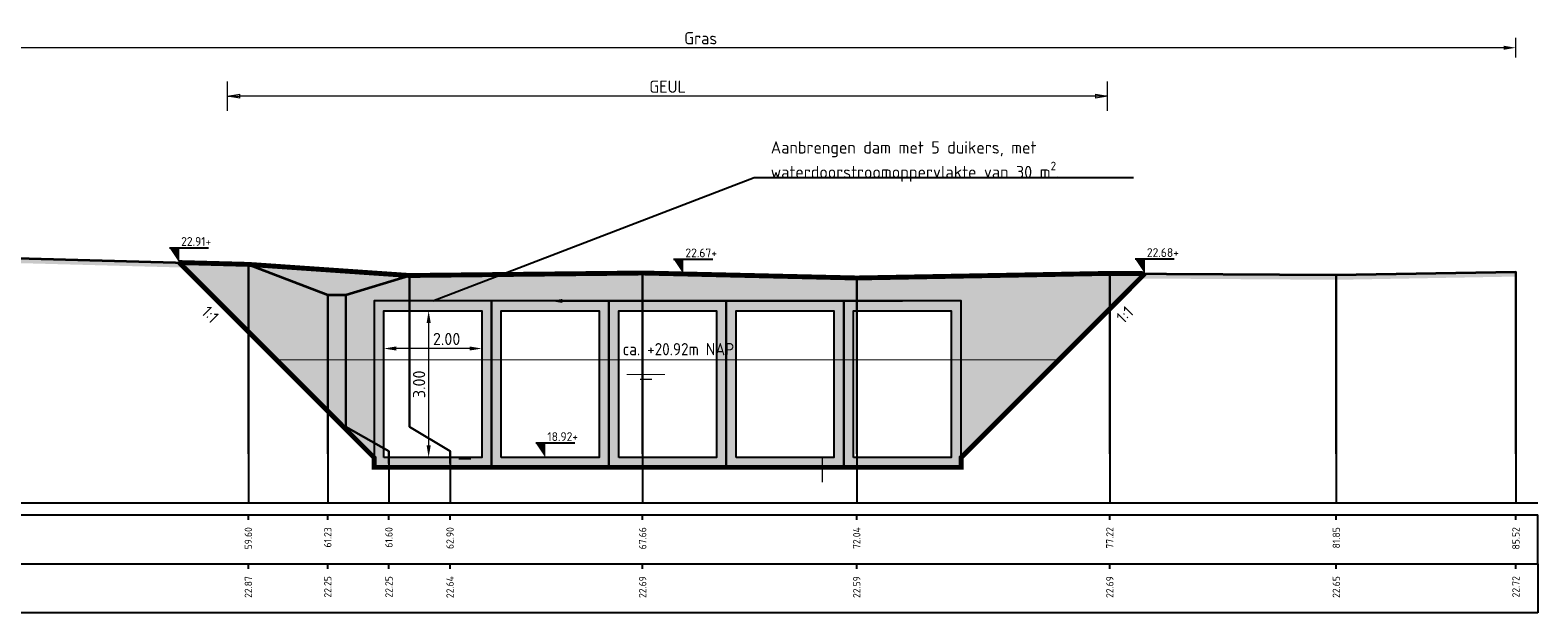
# Model space of a CAD drawing. Header units: metres. Extents: x 173015 to 189682, y 346605 to 348504.
# Tile 211 of 212: x 189652 to 189682, y 348462 to 348473. Entities that reach past the tile are written whole.
import ezdxf
from ezdxf import colors
from ezdxf.entities.mleader import LeaderData, LeaderLine
from ezdxf.enums import TextEntityAlignment as Align
from ezdxf.math import Vec2, Vec3

# ---------------------------------------------------------------- set-up
doc = ezdxf.new("R2010")
doc.units = ezdxf.units.M
doc.header["$PDMODE"] = 35
doc.header["$PDSIZE"] = 0.075
for name, color, linetype, lineweight in [('B-ME-OB-WATERLIJN-GD1', 150, 'Continuous', 25), ('N-PV-GW-GROND_GRIND-G', 7, 'Continuous', 18), ('N-WA-WH-KUNSTWERK_STUW-A', 251, 'Continuous', 25), ('N-WA-WH-KUNSTWERK_STUW-S', 154, 'Continuous', 25), ('TDNA0312_dempen', 41, 'Continuous', 30), ('X-ME-AL-PROFIEL_HUIDIG MAAIVELD-GD', 252, 'Continuous', 0), ('X-XX-AL-DETAIL1-M-B', 252, 'Continuous', 18), ('X-XX-AL-DETAIL2-M', 7, 'Continuous', 18), ('X-XX-AL-DWARSPROFIEL_PROFIELLIJN MAAIVELD-GD', 8, 'Continuous', 35), ('X-XX-AL-HULPGEOMETRIE-G', 50, 'Continuous', 25), ('X-XX-AL-PEILMAAT-SD', 7, 'Continuous', 25), ('X-XX-AL-T25', 7, 'Continuous', 25), ('X-XX-AL-VERWIJZING-T25-100', 7, 'Continuous', 25), ('X01-XX-AL-M', 7, 'Continuous', 18)]:
    doc.layers.add(name, color=color, linetype=linetype, lineweight=lineweight)
for name, color, linetype in [('TDNT----_profiel_txt', 10, 'Continuous'), ('X-ME-AL-PROFIELRASTER-S', 7, 'Continuous'), ('XDNL----_dijkcontour', 10, 'Continuous')]:
    doc.layers.add(name, color=color, linetype=linetype)
doc.styles.add('ENV-P', font='ISOCP.SHX')
doc.styles.add('NLCS-ISO', font='NLCS-ISO.ttf', dxfattribs={"height": 1.8})
doc.styles.add('NLCS-ISO-ANNOTATIVE-T18', font='NLCS-ISO.ttf', dxfattribs={"height": 1.8})
doc.styles.add('NLCS-ISO-M100-T25', font='NLCS-ISO.ttf', dxfattribs={"height": 0.25})
doc.dimstyles.new('NLCS-M100-T25-PIJL_L2_H1', dxfattribs={"dimscale": 0.1, "dimtxt": 2.5, "dimasz": 2.5, "dimexe": 2, "dimexo": 2, "dimgap": 0.7, "dimtad": 1, "dimzin": 0, "dimdsep": 46, "dimtxsty": 'NLCS-ISO-M100-T25', "dimcen": 0, "dimdle": 2, "dimclrd": 256, "dimclre": 256, "dimclrt": 256, "dimadec": 1, "dimazin": 0, "dimtfac": 1, "dimtdec": 3, "dimtofl": 0, "dimtmove": 0, "dimatfit": 3, "dimfxl": 2, "dimfxlon": 1, "dimtfillclr": 256, "dimtolj": 1, "dimtzin": 0, "dimlwd": -1, "dimlwe": -1, "dimarcsym": 0})
doc.dimstyles.new('NLCS-M100-T25-PIJL_L2_H2', dxfattribs={"dimscale": 0.1, "dimtxt": 2.5, "dimasz": 2.5, "dimexe": 2, "dimexo": 2, "dimgap": 0.7, "dimtad": 1, "dimzin": 0, "dimdsep": 46, "dimtxsty": 'NLCS-ISO-M100-T25', "dimcen": 0, "dimdle": 2, "dimclrd": 256, "dimclre": 256, "dimclrt": 256, "dimazin": 0, "dimtfac": 1, "dimtdec": 3, "dimtofl": 0, "dimtmove": 0, "dimatfit": 3, "dimfxl": 2, "dimfxlon": 1, "dimtfillclr": 256, "dimtolj": 1, "dimtzin": 0, "dimlwd": -1, "dimlwe": -1, "dimarcsym": 0})
doc.dimstyles.new('NLCS-M100-T25-PIJL_L3_H2', dxfattribs={"dimscale": 0.1, "dimtxt": 2.5, "dimasz": 2.5, "dimexe": 2, "dimexo": 2, "dimgap": 0.7, "dimtad": 1, "dimdec": 3, "dimzin": 0, "dimdsep": 46, "dimtxsty": 'NLCS-ISO-M100-T25', "dimcen": 0, "dimdle": 2, "dimclrd": 256, "dimclre": 256, "dimclrt": 256, "dimazin": 0, "dimtfac": 1, "dimtdec": 3, "dimtofl": 0, "dimtmove": 0, "dimatfit": 3, "dimfxl": 2, "dimfxlon": 1, "dimtfillclr": 256, "dimtolj": 1, "dimtzin": 0, "dimlwd": -1, "dimlwe": -1, "dimarcsym": 0})

# ---------------------------------------------------------------- blocks, each defined once
blk = doc.blocks.new('SAL-PROFIELRASTER_BALK_EIND1-SOD')
at = {"color": 0, "linetype": 'ByBlock', "lineweight": -2}
blk.add_line((1, -12.5), (1, -2.5), dxfattribs=at)
at = {"color": 0, "linetype": 'ByBlock', "lineweight": -2, "flags": 128}
for points in [[(0, 0), (1, 0)], [(0, -2.5), (1, -2.5)], [(0, -12.5), (1, -12.5)]]:
    blk.add_lwpolyline(points, dxfattribs=at)
blk = doc.blocks.new('SAL-PROFIELRASTER_BALK_EIND2-SOD')
at = {"color": 0, "linetype": 'ByBlock', "lineweight": -2}
for p, q in [((1, -2.5), (1, -12.5)), ((1, -12.5), (0, -12.5))]:
    blk.add_line(p, q, dxfattribs=at)
blk = doc.blocks.new('SAL-PROFIELRASTER_BALK_DATA-SOD')
at = {"color": 0, "linetype": 'ByBlock', "lineweight": -2}
blk.add_lwpolyline([(0, -3.5), (0, -2.5)], dxfattribs=at)
at = {"color": 0, "linetype": 'ByBlock', "lineweight": -2, "style": 'NLCS-ISO-ANNOTATIVE-T18'}
blk.add_attdef('GETAL', text='', height=1.5, rotation=90, dxfattribs=at).set_placement((0.75, -5), align=Align.RIGHT)
blk = doc.blocks.new('_Closed')
at = {"color": 0, "linetype": 'ByBlock', "lineweight": -2}
for p, q in [((-1, 0.17), (0, 0)), ((-1, 0.17), (-1, -0.17)), ((0, 0), (-1, -0.17)), ((0, 0), (-1, 0))]:
    blk.add_line(p, q, dxfattribs=at)
blk = doc.blocks.new('*D256')
at = {"layer": 'Defpoints', "color": 0, "transparency": 16777216}
for p in [(189655.647, 348472.139), (189655.647, 348466.754), (189673.639, 348466.754)]:
    blk.add_point(p, dxfattribs=at)
at = {"layer": 'X01-XX-AL-M', "color": 11, "transparency": 16777216}
for p, q in [((189655.647, 348471.839), (189655.647, 348472.439)), ((189673.639, 348471.839), (189673.639, 348472.439)), ((189673.389, 348472.139), (189655.897, 348472.139))]:
    blk.add_line(p, q, dxfattribs=at)
at = {"layer": 'X01-XX-AL-M', "color": 11, "transparency": 16777216, "xscale": 0.25, "yscale": 0.25, "zscale": 0.25, "rotation": 180}
blk.add_blockref('_Closed', (189655.647, 348472.139), dxfattribs=at)
at = {"layer": 'X01-XX-AL-M', "color": 11, "transparency": 16777216, "xscale": 0.25, "yscale": 0.25, "zscale": 0.25}
blk.add_blockref('_Closed', (189673.639, 348472.139), dxfattribs=at)
at = {"layer": 'X01-XX-AL-M', "color": 11, "transparency": 16777216, "insert": (189664.643, 348472.334), "char_height": 0.25, "attachment_point": 5, "style": 'NLCS-ISO-M100-T25', "bg_fill": 3, "box_fill_scale": 1.1, "bg_fill_color": 256, "bg_fill_true_color": 13158600, "bg_fill_transparency": 0}
blk.add_mtext('\\A1;GEUL ', dxfattribs=at)
blk = doc.blocks.new('*D260')
at = {"layer": 'Defpoints', "color": 0, "transparency": 16777216}
for p in [(189648.653, 348473.129), (189681.986, 348464.754), (189648.653, 348463.834)]:
    blk.add_point(p, dxfattribs=at)
at = {"layer": 'X-XX-AL-DETAIL1-M-B', "transparency": 16777216}
for p, q in [((189648.653, 348472.929), (189648.653, 348473.329)), ((189681.986, 348472.929), (189681.986, 348473.329)), ((189681.736, 348473.129), (189648.903, 348473.129))]:
    blk.add_line(p, q, dxfattribs=at)
for points in [[(189648.903, 348473.171), (189648.903, 348473.088), (189648.653, 348473.129)], [(189681.736, 348473.171), (189681.736, 348473.088), (189681.986, 348473.129)]]:
    blk.add_solid(points, dxfattribs=at)
at = {"layer": 'X-XX-AL-DETAIL1-M-B', "transparency": 16777216, "insert": (189665.32, 348473.324), "char_height": 0.25, "attachment_point": 5, "style": 'NLCS-ISO-M100-T25', "bg_fill": 3, "box_fill_scale": 1.1, "bg_fill_color": 256, "bg_fill_true_color": 13158600, "bg_fill_transparency": 0}
blk.add_mtext('\\A1;Gras', dxfattribs=at)
blk = doc.blocks.new('*D264')
at = {"layer": 'Defpoints', "color": 0, "transparency": 16777216}
for p in [(189659.843, 348467.756), (189659.757, 348464.756), (189659.843, 348464.756)]:
    blk.add_point(p, dxfattribs=at)
at = {"layer": 'X-XX-AL-DETAIL2-M', "transparency": 16777216}
for p, q in [((189659.757, 348467.756), (189659.557, 348467.756)), ((189659.757, 348467.506), (189659.757, 348465.006)), ((189659.757, 348464.756), (189659.557, 348464.756))]:
    blk.add_line(p, q, dxfattribs=at)
for points in [[(189659.715, 348467.506), (189659.799, 348467.506), (189659.757, 348467.756)], [(189659.715, 348465.006), (189659.799, 348465.006), (189659.757, 348464.756)]]:
    blk.add_solid(points, dxfattribs=at)
at = {"layer": 'X-XX-AL-DETAIL2-M', "transparency": 16777216, "insert": (189659.562, 348466.253), "char_height": 0.25, "attachment_point": 5, "rotation": 90, "style": 'NLCS-ISO-M100-T25'}
blk.add_mtext('\\A1;3.00', dxfattribs=at)
blk = doc.blocks.new('*D265')
at = {"layer": 'Defpoints', "color": 0, "transparency": 16777216}
for p in [(189658.843, 348466.984), (189658.843, 348466.256), (189660.843, 348466.256)]:
    blk.add_point(p, dxfattribs=at)
at = {"layer": 'X-XX-AL-DETAIL2-M', "transparency": 16777216}
for p, q in [((189658.843, 348466.784), (189658.843, 348467.184)), ((189660.843, 348466.784), (189660.843, 348467.184)), ((189660.593, 348466.984), (189659.093, 348466.984))]:
    blk.add_line(p, q, dxfattribs=at)
for points in [[(189659.093, 348467.026), (189659.093, 348466.943), (189658.843, 348466.984)], [(189660.593, 348467.026), (189660.593, 348466.943), (189660.843, 348466.984)]]:
    blk.add_solid(points, dxfattribs=at)
at = {"layer": 'X-XX-AL-DETAIL2-M', "transparency": 16777216, "insert": (189660.125, 348467.179), "char_height": 0.25, "attachment_point": 5, "style": 'NLCS-ISO-M100-T25'}
blk.add_mtext('\\A1;2.00', dxfattribs=at)
blk = doc.blocks.new('SAL-PEILMAAT_INFRACAD_H01-SOD')
blk.add_line((-2, 3), (6, 3))
blk.add_solid([(-2, 3), (0, 3), (0, 0)])
at = {"style": 'NLCS-ISO'}
blk.add_attdef('...', (0.4, 3.4), '', height=1.8, dxfattribs=at)

msp = doc.modelspace()

# ---------------------------------------------------------------- hatches: boundary and pattern name
at = {"layer": 'N-WA-WH-KUNSTWERK_STUW-A', "true_color": 0x939598}
h = msp.add_hatch(color=252, dxfattribs=at)
h.dxf.hatch_style = 1
h.paths.add_polyline_path([(189661.0425, 348467.9557), (189658.6425, 348467.9557), (189658.6429, 348464.7546), (189658.6429, 348464.7545), (189658.6429, 348464.5557), (189661.0429, 348464.5557)])
h.paths.add_polyline_path([(189660.8429, 348464.7557), (189658.8429, 348464.7557), (189658.8425, 348467.7557), (189660.8425, 348467.7557)], flags=16)
h.paths.add_polyline_path([(189659.8494, 348465.8907), (189659.8494, 348466.6157), (189659.2494, 348466.6157), (189659.2494, 348465.8907)], flags=8)
h.paths.add_polyline_path([(189659.7624, 348466.892), (189660.4874, 348466.892), (189660.4874, 348467.492), (189659.7624, 348467.492)], flags=8)
h = msp.add_hatch(color=252, dxfattribs=at)
h.dxf.hatch_style = 1
h.paths.add_polyline_path([(189663.4425, 348467.956), (189661.0425, 348467.956), (189661.0429, 348464.7548), (189661.0429, 348464.7548), (189661.0429, 348464.556), (189663.4429, 348464.556)])
h.paths.add_polyline_path([(189663.2429, 348464.756), (189661.2429, 348464.756), (189661.2425, 348467.756), (189663.2425, 348467.756)], flags=16)
h.paths.add_polyline_path([(189662.2494, 348465.8909), (189662.2494, 348466.6159), (189661.6494, 348466.6159), (189661.6494, 348465.8909)], flags=8)
h.paths.add_polyline_path([(189662.1624, 348466.8922), (189662.8874, 348466.8922), (189662.8874, 348467.4922), (189662.1624, 348467.4922)], flags=8)
h = msp.add_hatch(color=252, dxfattribs=at)
h.dxf.hatch_style = 1
h.paths.add_polyline_path([(189665.8425, 348467.9562), (189663.4425, 348467.9562), (189663.4429, 348464.7551), (189663.4429, 348464.755), (189663.4429, 348464.5562), (189665.8429, 348464.5562)])
h.paths.add_polyline_path([(189665.6429, 348464.7562), (189663.6429, 348464.7562), (189663.6425, 348467.7562), (189665.6425, 348467.7562)], flags=16)
h.paths.add_polyline_path([(189664.6494, 348465.8912), (189664.6494, 348466.6162), (189664.0494, 348466.6162), (189664.0494, 348465.8912)], flags=8)
h.paths.add_polyline_path([(189664.5624, 348466.8925), (189665.2874, 348466.8925), (189665.2874, 348467.4925), (189664.5624, 348467.4925)], flags=8)
h = msp.add_hatch(color=252, dxfattribs=at)
h.dxf.hatch_style = 1
h.paths.add_polyline_path([(189668.2425, 348467.9562), (189665.8425, 348467.9562), (189665.8429, 348464.7551), (189665.8429, 348464.755), (189665.8429, 348464.5562), (189668.2429, 348464.5562)])
h.paths.add_polyline_path([(189668.0429, 348464.7562), (189666.0429, 348464.7562), (189666.0425, 348467.7562), (189668.0425, 348467.7562)], flags=16)
h.paths.add_polyline_path([(189667.0494, 348465.8912), (189667.0494, 348466.6162), (189666.4494, 348466.6162), (189666.4494, 348465.8912)], flags=8)
h.paths.add_polyline_path([(189666.9624, 348466.8925), (189667.6874, 348466.8925), (189667.6874, 348467.4925), (189666.9624, 348467.4925)], flags=8)
h = msp.add_hatch(color=252, dxfattribs=at)
h.dxf.hatch_style = 1
h.paths.add_polyline_path([(189670.6425, 348467.9562), (189668.2425, 348467.9562), (189668.2429, 348464.7551), (189668.2429, 348464.755), (189668.2429, 348464.5562), (189670.6429, 348464.5562)])
h.paths.add_polyline_path([(189670.4429, 348464.7562), (189668.4429, 348464.7562), (189668.4425, 348467.7562), (189670.4425, 348467.7562)], flags=16)
h.paths.add_polyline_path([(189669.4494, 348465.8912), (189669.4494, 348466.6162), (189668.8494, 348466.6162), (189668.8494, 348465.8912)], flags=8)
h.paths.add_polyline_path([(189669.3624, 348466.8925), (189670.0874, 348466.8925), (189670.0874, 348467.4925), (189669.3624, 348467.4925)], flags=8)
at = {"layer": 'TDNA0312_dempen'}
h = msp.add_hatch(color=256, dxfattribs=at)
h.dxf.hatch_style = 1
h.paths.add_polyline_path([(189663.4429, 348464.5562), (189663.4429, 348464.5561), (189664.6429, 348464.5562)])
h.paths.add_polyline_path([(189658.6425, 348467.9557), (189661.0425, 348467.9557), (189661.0425, 348467.956), (189663.4425, 348467.956), (189663.4425, 348467.9562), (189670.6425, 348467.9562), (189670.6429, 348464.5565), (189670.6429, 348464.7558), (189674.4014, 348468.5144), (189673.6843, 348468.5192), (189668.5094, 348468.4252), (189664.1318, 348468.5272), (189659.3635, 348468.4762), (189656.071, 348468.7032), (189654.6566, 348468.7412), (189658.6429, 348464.7549)])
at = {"layer": 'X-ME-AL-PROFIEL_HUIDIG MAAIVELD-GD'}
h = msp.add_hatch(dxfattribs=at)
h.set_pattern_fill('AGR-MAAIVELD', color=256, scale=0.05, pattern_type=2)
h.set_pattern_definition([(45, (712.6525, 656.05223), (-0.25000007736, 0.25000007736), []), (45, (712.61678, 656.08795), (0, 0.50000015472), [0.3535535, -0.3535535]), (45, (712.58106, 656.12366), (0, 0.50000015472), [0.3535535, -0.3535535]), (45, (712.54485, 656.15988), (0, 0.50000015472), [0.3535535, -0.3535535]), (45, (712.50963, 656.1951), (0, 0.50000015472), [0.3535535, -0.3535535]), (45, (712.47392, 656.2308), (0, 0.50000015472), [0.3535535, -0.3535535]), (45, (712.4382, 656.2665), (0, 0.50000015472), [0.3535535, -0.3535535]), (315, (712.6525, 656.05223), (0.25000007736, 0.25000007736), []), (315, (712.6882, 656.08795), (0.50000015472, -1e-16), [0.3535535, -0.3535535]), (315, (712.72392, 656.12366), (0.50000015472, -1e-16), [0.3535535, -0.3535535]), (315, (712.76013, 656.15988), (0.50000015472, -1e-16), [0.3535535, -0.3535535]), (315, (712.79535, 656.1951), (0.50000015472, -1e-16), [0.3535535, -0.3535535]), (315, (712.83106, 656.2308), (0.50000015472, -1e-16), [0.3535535, -0.3535535]), (315, (712.86678, 656.2665), (0.50000015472, -1e-16), [0.3535535, -0.3535535])])
h.paths.add_polyline_path([(189681.9864, 348468.4542), (189681.9864, 348468.5542), (189678.3149, 348468.4882), (189673.6843, 348468.5192), (189668.5094, 348468.4252), (189664.1318, 348468.5272), (189659.3635, 348468.4762), (189658.0638, 348468.0792), (189657.6947, 348468.0832), (189656.071, 348468.7032), (189651.3389, 348468.8302), (189647.4356, 348468.7902), (189647.4356, 348468.6902), (189651.3389, 348468.7302), (189656.071, 348468.6032), (189657.6947, 348467.9832), (189658.0638, 348467.9792), (189659.3635, 348468.3762), (189664.1318, 348468.4272), (189668.5094, 348468.3252), (189673.6843, 348468.4192), (189678.3149, 348468.3882)])

# ---------------------------------------------------------------- linework, layer by layer
at = {"color": 9, "linetype": 'ByBlock', "lineweight": -2}
for p, q in [((189658.0638, 348465.3842), (189658.0638, 348465.8342)), ((189658.0638, 348465.6342), (189658.0638, 348465.3842)), ((189660.621, 348464.7355), (189660.371, 348464.7355)), ((189660.371, 348464.7355), (189660.621, 348464.7355))]:
    msp.add_line(p, q, dxfattribs=at)
for points in [[(189656.071, 348464.8342), (189656.071, 348468.7032), (189656.071, 348464.8342), (189656.071, 348463.8342)], [(189664.1318, 348464.8342), (189664.1318, 348468.5272), (189664.1318, 348464.8342), (189664.1318, 348463.8342)], [(189668.5094, 348464.8342), (189668.5094, 348468.4252), (189668.5094, 348464.8342), (189668.5094, 348463.8342)], [(189673.6843, 348464.8342), (189673.6843, 348468.5192), (189673.6843, 348464.8342), (189673.6843, 348463.8342)], [(189678.3149, 348464.8342), (189678.3149, 348468.4882), (189678.3149, 348464.8342), (189678.3149, 348463.8342)], [(189681.9864, 348464.8342), (189681.9864, 348468.5542), (189681.9864, 348464.8342), (189681.9864, 348463.8342)], [(189657.6947, 348464.8342), (189657.6947, 348468.0832), (189657.6947, 348464.8342), (189657.6947, 348463.8342)], [(189658.9447, 348464.8342), (189658.9447, 348463.8342)], [(189660.1947, 348464.8342), (189660.1947, 348463.8342)]]:
    msp.add_lwpolyline(points, dxfattribs=at)
for points in [[(189659.3635, 348465.3842), (189659.3635, 348468.4762)], [(189658.0638, 348465.3842), (189658.0638, 348468.0792)], [(189658.0638, 348465.3842), (189658.9447, 348464.8842), (189658.9447, 348464.6342), (189658.9447, 348464.8842)], [(189659.3635, 348465.3842), (189660.1947, 348464.8842), (189660.1947, 348464.6342), (189660.1947, 348464.8842)]]:
    msp.add_lwpolyline(points, close=True, dxfattribs=at)
at = {"layer": 'B-ME-OB-WATERLIJN-GD1', "const_width": 0.025}
for points in [[(189656.6436, 348466.7542), (189672.6412, 348466.7542)], [(189663.8084, 348466.4542), (189664.5918, 348466.4542)], [(189664.0751, 348466.3542), (189664.3251, 348466.3542)]]:
    msp.add_lwpolyline(points, dxfattribs=at)
at = {"layer": 'N-PV-GW-GROND_GRIND-G'}
msp.add_lwpolyline([(189667.8001, 348464.7562), (189667.8001, 348464.2562)], dxfattribs=at)
at = {"layer": 'N-WA-WH-KUNSTWERK_STUW-S'}
for points in [[(189658.6429, 348464.5557), (189661.0429, 348464.5557), (189661.0425, 348467.9557), (189658.6425, 348467.9557), (189658.6429, 348464.5557)], [(189658.8429, 348464.7557), (189658.8425, 348467.7557), (189660.8425, 348467.7557), (189660.8429, 348464.7557)], [(189661.0429, 348464.556), (189663.4429, 348464.556), (189663.4425, 348467.956), (189661.0425, 348467.956), (189661.0429, 348464.556)], [(189661.2429, 348464.756), (189661.2425, 348467.756), (189663.2425, 348467.756), (189663.2429, 348464.756)], [(189663.4429, 348464.5562), (189665.8429, 348464.5562), (189665.8425, 348467.9562), (189663.4425, 348467.9562), (189663.4429, 348464.5562)], [(189663.6429, 348464.7562), (189663.6425, 348467.7562), (189665.6425, 348467.7562), (189665.6429, 348464.7562)], [(189665.8429, 348464.5562), (189668.2429, 348464.5562), (189668.2425, 348467.9562), (189665.8425, 348467.9562), (189665.8429, 348464.5562)], [(189666.0429, 348464.7562), (189666.0425, 348467.7562), (189668.0425, 348467.7562), (189668.0429, 348464.7562)], [(189668.2429, 348464.5562), (189670.6429, 348464.5562), (189670.6425, 348467.9562), (189668.2425, 348467.9562), (189668.2429, 348464.5562)], [(189668.4429, 348464.7562), (189668.4425, 348467.7562), (189670.4425, 348467.7562), (189670.4429, 348464.7562)]]:
    msp.add_lwpolyline(points, close=True, dxfattribs=at)
at = {"layer": 'X-XX-AL-DWARSPROFIEL_PROFIELLIJN MAAIVELD-GD'}
msp.add_lwpolyline([(189647.4356, 348468.7902), (189651.3389, 348468.8302), (189656.071, 348468.7032), (189657.6947, 348468.0832), (189658.0638, 348468.0792), (189659.3635, 348468.4762), (189664.1318, 348468.5272), (189668.5094, 348468.4252), (189673.6843, 348468.5192), (189678.3149, 348468.4882), (189681.9864, 348468.5542)], dxfattribs=at)
at = {"layer": 'X-XX-AL-HULPGEOMETRIE-G'}
msp.add_lwpolyline([(189674.4014, 348468.5144), (189673.6843, 348468.5192), (189668.5094, 348468.4252), (189664.1318, 348468.5272), (189659.3635, 348468.4762), (189658.0638, 348468.0792), (189657.6947, 348468.0832), (189656.071, 348468.7032), (189654.6566, 348468.7412)], dxfattribs=at)
at = {"layer": 'XDNL----_dijkcontour', "linetype": 'Continuous', "ltscale": 5, "const_width": 0.1}
for points in [[(189654.6566, 348468.7412), (189658.6429, 348464.7549), (189658.6429, 348464.5559), (189670.6429, 348464.5565), (189670.6429, 348464.7558), (189674.4014, 348468.5144)], [(189654.6566, 348468.7412), (189656.071, 348468.7032), (189659.3635, 348468.4762), (189664.1318, 348468.5272), (189668.5094, 348468.4252), (189673.6843, 348468.5192), (189674.4014, 348468.5144)]]:
    msp.add_lwpolyline(points, dxfattribs=at)

# ---------------------------------------------------------------- block references
at = {"layer": 'X-ME-AL-PROFIELRASTER-S', "xscale": 35, "yscale": 0.1, "zscale": 157}
for name, p in [('SAL-PROFIELRASTER_BALK_EIND1-SOD', (189647.4356, 348463.8342)), ('SAL-PROFIELRASTER_BALK_EIND2-SOD', (189647.4356, 348462.8342))]:
    msp.add_blockref(name, p, dxfattribs=at)
at = {"layer": 'X-ME-AL-PROFIELRASTER-S', "xscale": 0.1, "yscale": 0.1, "zscale": 0.1}
for p, values in [((189656.071, 348463.8342), {'GETAL': '59.60'}), ((189656.071, 348463.8342), {'GETAL': '59.60'}), ((189657.6947, 348463.8342), {'GETAL': '61.23'}), ((189657.6947, 348463.8342), {'GETAL': '61.23'}), ((189658.9447, 348463.8342), {'GETAL': '61.60'}), ((189658.9447, 348463.8342), {'GETAL': '61.60'}), ((189660.1947, 348463.8342), {'GETAL': '62.90'}), ((189660.1947, 348463.8342), {'GETAL': '62.90'}), ((189664.1318, 348463.8342), {'GETAL': '67.66'}), ((189668.5094, 348463.8342), {'GETAL': '72.04'}), ((189673.6843, 348463.8342), {'GETAL': '77.22'}), ((189673.6843, 348463.8342), {'GETAL': '77.22'}), ((189678.3149, 348463.8342), {'GETAL': '81.85'}), ((189678.3149, 348463.8342), {'GETAL': '81.85'}), ((189681.9864, 348463.8342), {'GETAL': '85.52'}), ((189681.9864, 348463.8342), {'GETAL': '85.52'}), ((189656.071, 348462.8342), {'GETAL': '22.87'}), ((189657.6947, 348462.8342), {'GETAL': '22.25'}), ((189658.9447, 348462.8342), {'GETAL': '22.25'}), ((189660.1947, 348462.8342), {'GETAL': '22.64'}), ((189664.1318, 348462.8342), {'GETAL': '22.69'}), ((189668.5094, 348462.8342), {'GETAL': '22.59'}), ((189673.6843, 348462.8342), {'GETAL': '22.69'}), ((189678.3149, 348462.8342), {'GETAL': '22.65'}), ((189681.9864, 348462.8342), {'GETAL': '22.72'})]:
    msp.add_blockref('SAL-PROFIELRASTER_BALK_DATA-SOD', p, dxfattribs=at).add_auto_attribs(values)

# ---------------------------------------------------------------- next in the draw order: dimensions: what is measured, and where the dimension line sits
at = {"layer": 'X01-XX-AL-M'}
dim = msp.add_linear_dim(base=(189655.6468, 348472.1387), p1=(189673.6389, 348466.7542), p2=(189655.6468, 348466.7542), text='GEUL ', dimstyle='NLCS-M100-T25-PIJL_L2_H1', override={"dimexe": 3, "dimblk1": 'Closed', "dimblk2": 'Closed', "dimsah": 1, "dimclrd": 11, "dimclre": 11, "dimclrt": 11, "dimtmove": 1, "dimfxl": 3, "dimtfill": 1}, dxfattribs=at)
dim.commit()
dim.dimension.update_dxf_attribs({"geometry": '*D256', "text_midpoint": (189664.6429, 348472.3337)})

# ---------------------------------------------------------------- next in the draw order: dimensions: what is measured, and where the dimension line sits
at = {"layer": 'X-XX-AL-DETAIL1-M-B'}
dim = msp.add_linear_dim(base=(189648.6526, 348473.1295), p1=(189681.9864, 348464.7542), p2=(189648.6526, 348463.8342), text='Gras', dimstyle='NLCS-M100-T25-PIJL_L3_H2', override={"dimtfill": 1}, dxfattribs=at)
dim.commit()
dim.dimension.update_dxf_attribs({"geometry": '*D260', "text_midpoint": (189665.3195, 348473.3245)})

# ---------------------------------------------------------------- next in the draw order: block references
at = {"layer": 'X-XX-AL-PEILMAAT-SD', "xscale": 0.1, "yscale": 0.1, "zscale": 0.1}
for p, values in [((189654.6566, 348468.7412), {'...': '22.91+'}), ((189664.9665, 348468.5078), {'...': '22.67+'}), ((189674.4014, 348468.5144), {'...': '22.68+'}), ((189662.1458, 348464.7542), {'...': '18.92+'})]:
    msp.add_blockref('SAL-PEILMAAT_INFRACAD_H01-SOD', p, dxfattribs=at).add_auto_attribs(values)

# ---------------------------------------------------------------- next in the draw order: texts
at = {"layer": 'TDNT----_profiel_txt', "color": 150, "insert": (189663.7249, 348466.8453), "char_height": 0.25, "attachment_point": 7, "style": 'ENV-P'}
msp.add_mtext_dynamic_manual_height_columns('ca. +20.92m NAP', width=30.867547, gutter_width=4.5, heights=[0], dxfattribs=at)
at = {"layer": 'X-XX-AL-VERWIJZING-T25-100', "style": 'NLCS-ISO-M100-T25'}
for rotation, p in [(315, (189655.0907, 348467.7051)), (45, (189673.9652, 348467.4753))]:
    msp.add_text('1:1', height=0.25, rotation=rotation, dxfattribs=at).set_placement(p)

# ---------------------------------------------------------------- next in the draw order: dimensions: what is measured, and where the dimension line sits
at = {"layer": 'X-XX-AL-DETAIL2-M'}
dim = msp.add_linear_dim(base=(189659.7569, 348464.7557), p1=(189659.8425, 348467.7557), p2=(189659.8429, 348464.7557), angle=270, dimstyle='NLCS-M100-T25-PIJL_L2_H2', dxfattribs=at)
dim.commit()
dim.dimension.update_dxf_attribs({"geometry": '*D264', "text_midpoint": (189659.7569, 348466.2532), "dimtype": 160})
dim = msp.add_linear_dim(base=(189658.8427, 348466.9845), p1=(189660.8427, 348466.2557), p2=(189658.8427, 348466.2557), dimstyle='NLCS-M100-T25-PIJL_L2_H2', dxfattribs=at)
dim.commit()
dim.dimension.update_dxf_attribs({"geometry": '*D265', "text_midpoint": (189660.1249, 348466.9845), "dimtype": 160})

# ---------------------------------------------------------------- next in the draw order: leaders
at = {"layer": 'X-XX-AL-T25'}
ml = msp.add_multileader_mtext('Standard', dxfattribs=at)
ml.set_content('\\A1;Aanbrengen dam met 5 duikers, met waterdoorstroomoppervlakte van 30 m{\\H0.7x;\\S2^ ;}.', color=256, style='NLCS-ISO-M100-T25')
ml.set_leader_properties(color=256, linetype='ByLayer', lineweight=-1)
ml.build(insert=Vec2(0, 0))
ml.multileader.update_dxf_attribs({"text_left_attachment_type": 5, "text_right_attachment_type": 5, "dogleg_length": 0.25, "arrow_head_size": 0.25})
ctx = ml.context
ctx.base_point, ctx.char_height, ctx.arrow_head_size, ctx.landing_gap_size, ctx.plane_origin = Vec3(189666.6615, 348470.4759), 0.25, 0.25, 0.09, Vec3(189656.302, 348466.5991)
ctx.left_attachment, ctx.right_attachment = 5, 5
notes = []
notes.append((ctx, [(0, (1, 1, 0), (189666.4115, 348470.4759), (1, 0), 0.25, [(4, [(189662.2425, 348467.956), (189666.945, 348467.956), (189664.8897, 348467.9562), (189669.4425, 348467.9562), (189659.8425, 348467.9557)], 0, [])])]))
ctx.mtext.insert, ctx.mtext.rotation, ctx.mtext.width, ctx.mtext.defined_height, ctx.mtext.flow_direction = Vec3(189666.7515, 348471.2175), 6.2831853, 7.344784, 1.2983, 5
for ctx, leaders in notes:
    for number, flags, end, landing, length, lines in leaders:
        leader = LeaderData()
        leader.index, (leader.has_last_leader_line, leader.has_dogleg_vector, leader.attachment_direction) = number, flags
        leader.last_leader_point, leader.dogleg_vector, leader.dogleg_length = Vec3(end), Vec3(landing), length
        for number, points, colour, breaks in lines:
            line = LeaderLine()
            line.index, line.vertices, line.color, line.breaks = number, Vec3.list(points), colors.encode_raw_color(colour), breaks
            leader.lines.append(line)
        ctx.leaders.append(leader)

doc.saveas('drawing.dxf')
